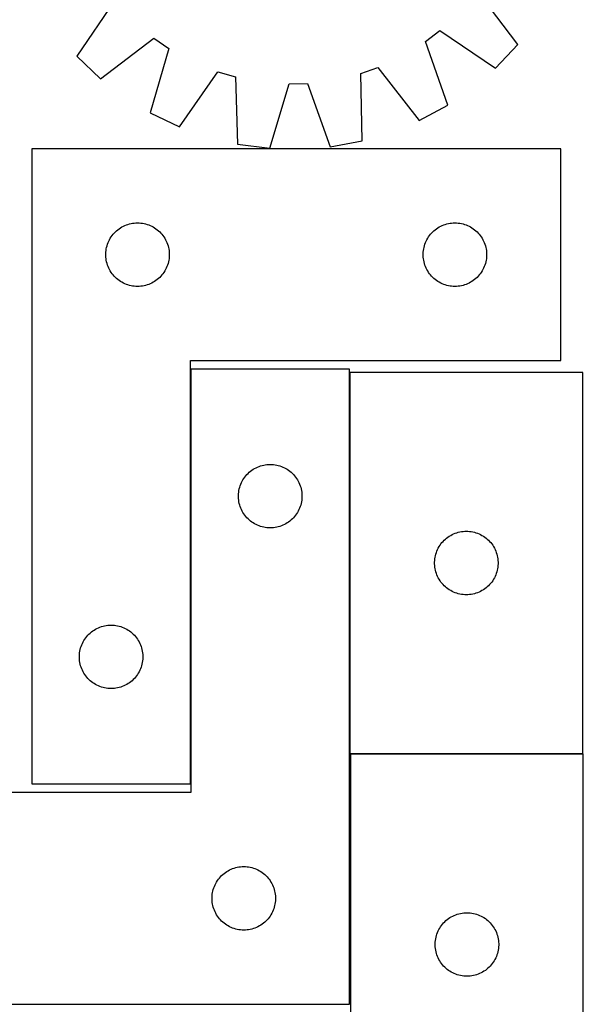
# Model space of a CAD drawing. Header units: millimetres. Extents: x 7 to 1493, y 8 to 2993.
# Tile 11 of 13: x 1225 to 1491, y 2110 to 2575. Entities that reach past the tile are written whole.
import ezdxf

# ---------------------------------------------------------------- set-up
doc = ezdxf.new("R2010")
doc.units = ezdxf.units.MM
doc.layers.add('COMMON', color=5, linetype='CONTINUOUS', true_color=0x0000ff)
doc.layers.add('CUT', color=7, linetype='CONTINUOUS', true_color=0x000000)

msp = doc.modelspace()

# ---------------------------------------------------------------- linework, layer by layer
at = {"layer": 'COMMON'}
for p, q in [((1305.904269, 2410.374329), (1305.904269, 2214.451471)), ((1381.10427, 2408.794492), (1381.10427, 2228.794492)), ((1381.488001, 2228.694491), (1491.204271, 2228.694491))]:
    msp.add_line(p, q, dxfattribs=at)
at = {"layer": 'CUT'}
for p, q in [((1460.611921, 2563.663112), (1441.405081, 2588.962757)), ((1269.95229, 2584.410378), (1252.115067, 2558.127147)), ((1416.941138, 2565.113599), (1423.741713, 2570.335816)), ((1423.741713, 2570.335816), (1450.024944, 2552.498593)), ((1263.279586, 2547.54017), (1288.579231, 2566.74701)), ((1288.579231, 2566.74701), (1295.647347, 2561.893032)), ((1427.389908, 2535.116967), (1416.941138, 2565.113599)), ((1450.024944, 2552.498593), (1460.611921, 2563.663112)), ((1252.115067, 2558.127147), (1263.279586, 2547.54017)), ((1295.647347, 2561.893032), (1286.805106, 2531.384189)), ((1300.694749, 2524.765401), (1318.820902, 2550.850212)), ((1318.820902, 2550.850212), (1327.043041, 2548.417973)), ((1386.30475, 2549.991477), (1394.386235, 2552.856607)), ((1386.972651, 2518.234137), (1386.30475, 2549.991477)), ((1394.386235, 2552.856607), (1413.871068, 2527.770435)), ((1327.043041, 2548.417973), (1328.061321, 2516.669936)), ((1343.316475, 2514.66723), (1352.494821, 2545.076649)), ((1352.494821, 2545.076649), (1361.066143, 2545.304233)), ((1361.066143, 2545.304233), (1371.845268, 2515.424721)), ((1413.871068, 2527.770435), (1427.389908, 2535.116967)), ((1286.805106, 2531.384189), (1300.694749, 2524.765401)), ((1328.061321, 2516.669936), (1343.316475, 2514.66723)), ((1371.845268, 2515.424721), (1386.972651, 2518.234137)), ((1230.804269, 2514.451471), (1230.804269, 2214.451471)), ((1480.804269, 2514.451471), (1230.804269, 2514.451471)), ((1480.804269, 2414.451471), (1480.804269, 2514.451471)), ((1276.984203, 2478.956887), (1277.735988, 2479.134306)), ((1277.735988, 2479.134306), (1278.495911, 2479.272789)), ((1278.495911, 2479.272789), (1279.261955, 2479.371969)), ((1279.261955, 2479.371969), (1280.032088, 2479.431582)), ((1280.032088, 2479.431582), (1280.804269, 2479.451471)), ((1280.804269, 2479.451471), (1281.576451, 2479.431582)), ((1281.576451, 2479.431582), (1282.346584, 2479.371969)), ((1282.346584, 2479.371969), (1283.112628, 2479.272789)), ((1283.112628, 2479.272789), (1283.87255, 2479.134306)), ((1283.87255, 2479.134306), (1284.624336, 2478.956887)), ((1426.984203, 2478.956887), (1427.735988, 2479.134306)), ((1427.735988, 2479.134306), (1428.495911, 2479.272789)), ((1428.495911, 2479.272789), (1429.261955, 2479.371969)), ((1429.261955, 2479.371969), (1430.032088, 2479.431582)), ((1430.032088, 2479.431582), (1430.804269, 2479.451471)), ((1430.804269, 2479.451471), (1431.576451, 2479.431582)), ((1431.576451, 2479.431582), (1432.346584, 2479.371969)), ((1432.346584, 2479.371969), (1433.112628, 2479.272789)), ((1433.112628, 2479.272789), (1433.87255, 2479.134306)), ((1433.87255, 2479.134306), (1434.624336, 2478.956887)), ((1269.286063, 2474.060369), (1269.795989, 2474.640571)), ((1269.795989, 2474.640571), (1270.335107, 2475.193754)), ((1270.335107, 2475.193754), (1270.901988, 2475.71845)), ((1270.901988, 2475.71845), (1271.495127, 2476.213268)), ((1271.495127, 2476.213268), (1272.112953, 2476.676896)), ((1272.112953, 2476.676896), (1272.753827, 2477.108104)), ((1272.753827, 2477.108104), (1273.416048, 2477.50575)), ((1273.416048, 2477.50575), (1274.097863, 2477.868777)), ((1274.097863, 2477.868777), (1274.797461, 2478.196225)), ((1274.797461, 2478.196225), (1275.512988, 2478.487223)), ((1275.512988, 2478.487223), (1276.242547, 2478.741002)), ((1276.242547, 2478.741002), (1276.984203, 2478.956887)), ((1284.624336, 2478.956887), (1285.365992, 2478.741002)), ((1285.365992, 2478.741002), (1286.095551, 2478.487223)), ((1286.095551, 2478.487223), (1286.811078, 2478.196225)), ((1286.811078, 2478.196225), (1287.510676, 2477.868777)), ((1287.510676, 2477.868777), (1288.19249, 2477.50575)), ((1288.19249, 2477.50575), (1288.854712, 2477.108104)), ((1288.854712, 2477.108104), (1289.495586, 2476.676896)), ((1289.495586, 2476.676896), (1290.113412, 2476.213268)), ((1290.113412, 2476.213268), (1290.706551, 2475.71845)), ((1290.706551, 2475.71845), (1291.273432, 2475.193754)), ((1291.273432, 2475.193754), (1291.81255, 2474.640571)), ((1291.81255, 2474.640571), (1292.322476, 2474.060369)), ((1419.286063, 2474.060369), (1419.795989, 2474.640571)), ((1419.795989, 2474.640571), (1420.335107, 2475.193754)), ((1420.335107, 2475.193754), (1420.901988, 2475.71845)), ((1420.901988, 2475.71845), (1421.495127, 2476.213268)), ((1421.495127, 2476.213268), (1422.112953, 2476.676896)), ((1422.112953, 2476.676896), (1422.753827, 2477.108104)), ((1422.753827, 2477.108104), (1423.416048, 2477.50575)), ((1423.416048, 2477.50575), (1424.097863, 2477.868777)), ((1424.097863, 2477.868777), (1424.797461, 2478.196225)), ((1424.797461, 2478.196225), (1425.512988, 2478.487223)), ((1425.512988, 2478.487223), (1426.242547, 2478.741002)), ((1426.242547, 2478.741002), (1426.984203, 2478.956887)), ((1434.624336, 2478.956887), (1435.365992, 2478.741002)), ((1435.365992, 2478.741002), (1436.095551, 2478.487223)), ((1436.095551, 2478.487223), (1436.811078, 2478.196225)), ((1436.811078, 2478.196225), (1437.510676, 2477.868777)), ((1437.510676, 2477.868777), (1438.19249, 2477.50575)), ((1438.19249, 2477.50575), (1438.854712, 2477.108104)), ((1438.854712, 2477.108104), (1439.495586, 2476.676896)), ((1439.495586, 2476.676896), (1440.113412, 2476.213268)), ((1440.113412, 2476.213268), (1440.706551, 2475.71845)), ((1440.706551, 2475.71845), (1441.273432, 2475.193754)), ((1441.273432, 2475.193754), (1441.81255, 2474.640571)), ((1441.81255, 2474.640571), (1442.322476, 2474.060369)), ((1266.636931, 2469.379607), (1266.90941, 2470.102389)), ((1266.90941, 2470.102389), (1267.218736, 2470.810187)), ((1267.218736, 2470.810187), (1267.564087, 2471.501122)), ((1267.564087, 2471.501122), (1267.94455, 2472.173363)), ((1267.94455, 2472.173363), (1268.359114, 2472.825127)), ((1268.359114, 2472.825127), (1268.806681, 2473.454685)), ((1268.806681, 2473.454685), (1269.286063, 2474.060369)), ((1292.322476, 2474.060369), (1292.801858, 2473.454685)), ((1292.801858, 2473.454685), (1293.249425, 2472.825127)), ((1293.249425, 2472.825127), (1293.663989, 2472.173363)), ((1293.663989, 2472.173363), (1294.044451, 2471.501122)), ((1294.044451, 2471.501122), (1294.389803, 2470.810187)), ((1294.389803, 2470.810187), (1294.699129, 2470.102389)), ((1294.699129, 2470.102389), (1294.971608, 2469.379607)), ((1416.636931, 2469.379607), (1416.90941, 2470.102389)), ((1416.90941, 2470.102389), (1417.218736, 2470.810187)), ((1417.218736, 2470.810187), (1417.564087, 2471.501122)), ((1417.564087, 2471.501122), (1417.94455, 2472.173363)), ((1417.94455, 2472.173363), (1418.359114, 2472.825127)), ((1418.359114, 2472.825127), (1418.806681, 2473.454685)), ((1418.806681, 2473.454685), (1419.286063, 2474.060369)), ((1442.322476, 2474.060369), (1442.801858, 2473.454685)), ((1442.801858, 2473.454685), (1443.249425, 2472.825127)), ((1443.249425, 2472.825127), (1443.663989, 2472.173363)), ((1443.663989, 2472.173363), (1444.044451, 2471.501122)), ((1444.044451, 2471.501122), (1444.389803, 2470.810187)), ((1444.389803, 2470.810187), (1444.699129, 2470.102389)), ((1444.699129, 2470.102389), (1444.971608, 2469.379607)), ((1265.809242, 2464.83769), (1265.849007, 2465.609103)), ((1265.849007, 2465.609103), (1265.928429, 2466.377446)), ((1265.928429, 2466.377446), (1266.0473, 2467.140682)), ((1266.0473, 2467.140682), (1266.205304, 2467.896787)), ((1266.205304, 2467.896787), (1266.402021, 2468.643756)), ((1266.402021, 2468.643756), (1266.636931, 2469.379607)), ((1294.971608, 2469.379607), (1295.206518, 2468.643756)), ((1295.206518, 2468.643756), (1295.403235, 2467.896787)), ((1295.403235, 2467.896787), (1295.561239, 2467.140682)), ((1295.561239, 2467.140682), (1295.68011, 2466.377446)), ((1295.68011, 2466.377446), (1295.759532, 2465.609103)), ((1295.759532, 2465.609103), (1295.799296, 2464.83769)), ((1415.809242, 2464.83769), (1415.849007, 2465.609103)), ((1415.849007, 2465.609103), (1415.928429, 2466.377446)), ((1415.928429, 2466.377446), (1416.0473, 2467.140682)), ((1416.0473, 2467.140682), (1416.205304, 2467.896787)), ((1416.205304, 2467.896787), (1416.402021, 2468.643756)), ((1416.402021, 2468.643756), (1416.636931, 2469.379607)), ((1444.971608, 2469.379607), (1445.206518, 2468.643756)), ((1445.206518, 2468.643756), (1445.403235, 2467.896787)), ((1445.403235, 2467.896787), (1445.561239, 2467.140682)), ((1445.561239, 2467.140682), (1445.68011, 2466.377446)), ((1445.68011, 2466.377446), (1445.759532, 2465.609103)), ((1445.759532, 2465.609103), (1445.799296, 2464.83769)), ((1265.809242, 2464.065252), (1265.809242, 2464.83769)), ((1265.849007, 2463.293839), (1265.809242, 2464.065252)), ((1265.928429, 2462.525496), (1265.849007, 2463.293839)), ((1266.0473, 2461.76226), (1265.928429, 2462.525496)), ((1266.205304, 2461.006155), (1266.0473, 2461.76226)), ((1266.402021, 2460.259186), (1266.205304, 2461.006155)), ((1295.403235, 2461.006155), (1295.206518, 2460.259186)), ((1295.561239, 2461.76226), (1295.403235, 2461.006155)), ((1295.68011, 2462.525496), (1295.561239, 2461.76226)), ((1295.759532, 2463.293839), (1295.68011, 2462.525496)), ((1295.799296, 2464.065252), (1295.759532, 2463.293839)), ((1295.799296, 2464.83769), (1295.799296, 2464.065252)), ((1415.809242, 2464.065252), (1415.809242, 2464.83769)), ((1415.849007, 2463.293839), (1415.809242, 2464.065252)), ((1415.928429, 2462.525496), (1415.849007, 2463.293839)), ((1416.0473, 2461.76226), (1415.928429, 2462.525496)), ((1416.205304, 2461.006155), (1416.0473, 2461.76226)), ((1416.402021, 2460.259186), (1416.205304, 2461.006155)), ((1445.403235, 2461.006155), (1445.206518, 2460.259186)), ((1445.561239, 2461.76226), (1445.403235, 2461.006155)), ((1445.68011, 2462.525496), (1445.561239, 2461.76226)), ((1445.759532, 2463.293839), (1445.68011, 2462.525496)), ((1445.799296, 2464.065252), (1445.759532, 2463.293839)), ((1445.799296, 2464.83769), (1445.799296, 2464.065252)), ((1266.636931, 2459.523335), (1266.402021, 2460.259186)), ((1266.90941, 2458.800553), (1266.636931, 2459.523335)), ((1267.218736, 2458.092755), (1266.90941, 2458.800553)), ((1267.564087, 2457.40182), (1267.218736, 2458.092755)), ((1267.94455, 2456.729579), (1267.564087, 2457.40182)), ((1268.359114, 2456.077815), (1267.94455, 2456.729579)), ((1268.806681, 2455.448257), (1268.359114, 2456.077815)), ((1293.249425, 2456.077815), (1292.801858, 2455.448257)), ((1293.663989, 2456.729579), (1293.249425, 2456.077815)), ((1294.044451, 2457.40182), (1293.663989, 2456.729579)), ((1294.389803, 2458.092755), (1294.044451, 2457.40182)), ((1294.699129, 2458.800553), (1294.389803, 2458.092755)), ((1294.971608, 2459.523335), (1294.699129, 2458.800553)), ((1295.206518, 2460.259186), (1294.971608, 2459.523335)), ((1416.636931, 2459.523335), (1416.402021, 2460.259186)), ((1416.90941, 2458.800553), (1416.636931, 2459.523335)), ((1417.218736, 2458.092755), (1416.90941, 2458.800553)), ((1417.564087, 2457.40182), (1417.218736, 2458.092755)), ((1417.94455, 2456.729579), (1417.564087, 2457.40182)), ((1418.359114, 2456.077815), (1417.94455, 2456.729579)), ((1418.806681, 2455.448257), (1418.359114, 2456.077815)), ((1443.249425, 2456.077815), (1442.801858, 2455.448257)), ((1443.663989, 2456.729579), (1443.249425, 2456.077815)), ((1444.044451, 2457.40182), (1443.663989, 2456.729579)), ((1444.389803, 2458.092755), (1444.044451, 2457.40182)), ((1444.699129, 2458.800553), (1444.389803, 2458.092755)), ((1444.971608, 2459.523335), (1444.699129, 2458.800553)), ((1445.206518, 2460.259186), (1444.971608, 2459.523335)), ((1269.286063, 2454.842573), (1268.806681, 2455.448257)), ((1269.795989, 2454.262371), (1269.286063, 2454.842573)), ((1270.335107, 2453.709188), (1269.795989, 2454.262371)), ((1270.901988, 2453.184492), (1270.335107, 2453.709188)), ((1271.495127, 2452.689674), (1270.901988, 2453.184492)), ((1272.112953, 2452.226046), (1271.495127, 2452.689674)), ((1272.753827, 2451.794838), (1272.112953, 2452.226046)), ((1273.416048, 2451.397192), (1272.753827, 2451.794838)), ((1274.097863, 2451.034165), (1273.416048, 2451.397192)), ((1288.19249, 2451.397192), (1287.510676, 2451.034165)), ((1288.854712, 2451.794838), (1288.19249, 2451.397192)), ((1289.495586, 2452.226046), (1288.854712, 2451.794838)), ((1290.113412, 2452.689674), (1289.495586, 2452.226046)), ((1290.706551, 2453.184492), (1290.113412, 2452.689674)), ((1291.273432, 2453.709188), (1290.706551, 2453.184492)), ((1291.81255, 2454.262371), (1291.273432, 2453.709188)), ((1292.322476, 2454.842573), (1291.81255, 2454.262371)), ((1292.801858, 2455.448257), (1292.322476, 2454.842573)), ((1419.286063, 2454.842573), (1418.806681, 2455.448257)), ((1419.795989, 2454.262371), (1419.286063, 2454.842573)), ((1420.335107, 2453.709188), (1419.795989, 2454.262371)), ((1420.901988, 2453.184492), (1420.335107, 2453.709188)), ((1421.495127, 2452.689674), (1420.901988, 2453.184492)), ((1422.112953, 2452.226046), (1421.495127, 2452.689674)), ((1422.753827, 2451.794838), (1422.112953, 2452.226046)), ((1423.416048, 2451.397192), (1422.753827, 2451.794838)), ((1424.097863, 2451.034165), (1423.416048, 2451.397192)), ((1438.19249, 2451.397192), (1437.510676, 2451.034165)), ((1438.854712, 2451.794838), (1438.19249, 2451.397192)), ((1439.495586, 2452.226046), (1438.854712, 2451.794838)), ((1440.113412, 2452.689674), (1439.495586, 2452.226046)), ((1440.706551, 2453.184492), (1440.113412, 2452.689674)), ((1441.273432, 2453.709188), (1440.706551, 2453.184492)), ((1441.81255, 2454.262371), (1441.273432, 2453.709188)), ((1442.322476, 2454.842573), (1441.81255, 2454.262371)), ((1442.801858, 2455.448257), (1442.322476, 2454.842573)), ((1274.797461, 2450.706717), (1274.097863, 2451.034165)), ((1275.512988, 2450.415719), (1274.797461, 2450.706717)), ((1276.242547, 2450.16194), (1275.512988, 2450.415719)), ((1276.984203, 2449.946055), (1276.242547, 2450.16194)), ((1277.735988, 2449.768636), (1276.984203, 2449.946055)), ((1278.495911, 2449.630153), (1277.735988, 2449.768636)), ((1279.261955, 2449.530973), (1278.495911, 2449.630153)), ((1280.032088, 2449.47136), (1279.261955, 2449.530973)), ((1280.804269, 2449.451471), (1280.032088, 2449.47136)), ((1281.576451, 2449.47136), (1280.804269, 2449.451471)), ((1282.346584, 2449.530973), (1281.576451, 2449.47136)), ((1283.112628, 2449.630153), (1282.346584, 2449.530973)), ((1283.87255, 2449.768636), (1283.112628, 2449.630153)), ((1284.624336, 2449.946055), (1283.87255, 2449.768636)), ((1285.365992, 2450.16194), (1284.624336, 2449.946055)), ((1286.095551, 2450.415719), (1285.365992, 2450.16194)), ((1286.811078, 2450.706717), (1286.095551, 2450.415719)), ((1287.510676, 2451.034165), (1286.811078, 2450.706717)), ((1424.797461, 2450.706717), (1424.097863, 2451.034165)), ((1425.512988, 2450.415719), (1424.797461, 2450.706717)), ((1426.242547, 2450.16194), (1425.512988, 2450.415719)), ((1426.984203, 2449.946055), (1426.242547, 2450.16194)), ((1427.735988, 2449.768636), (1426.984203, 2449.946055)), ((1428.495911, 2449.630153), (1427.735988, 2449.768636)), ((1429.261955, 2449.530973), (1428.495911, 2449.630153)), ((1430.032088, 2449.47136), (1429.261955, 2449.530973)), ((1430.804269, 2449.451471), (1430.032088, 2449.47136)), ((1431.576451, 2449.47136), (1430.804269, 2449.451471)), ((1432.346584, 2449.530973), (1431.576451, 2449.47136)), ((1433.112628, 2449.630153), (1432.346584, 2449.530973)), ((1433.87255, 2449.768636), (1433.112628, 2449.630153)), ((1434.624336, 2449.946055), (1433.87255, 2449.768636)), ((1435.365992, 2450.16194), (1434.624336, 2449.946055)), ((1436.095551, 2450.415719), (1435.365992, 2450.16194)), ((1436.811078, 2450.706717), (1436.095551, 2450.415719)), ((1437.510676, 2451.034165), (1436.811078, 2450.706717)), ((1305.804269, 2214.451471), (1305.804269, 2414.451471)), ((1305.804269, 2414.451471), (1480.804269, 2414.451471)), ((1381.00427, 2410.374329), (1306.00427, 2410.374329)), ((1306.00427, 2410.374329), (1306.00427, 2210.374329)), ((1381.00427, 2110.374329), (1381.00427, 2410.374329)), ((1381.204271, 2408.794492), (1381.204271, 2228.794492)), ((1491.204271, 2408.794492), (1381.204271, 2408.794492)), ((1491.204271, 2228.794492), (1491.204271, 2408.794492)), ((1334.812954, 2362.599754), (1335.453828, 2363.030962)), ((1335.453828, 2363.030962), (1336.116049, 2363.428607)), ((1336.116049, 2363.428607), (1336.797864, 2363.791635)), ((1336.797864, 2363.791635), (1337.497462, 2364.119082)), ((1337.497462, 2364.119082), (1338.212989, 2364.410081)), ((1338.212989, 2364.410081), (1338.942548, 2364.66386)), ((1338.942548, 2364.66386), (1339.684204, 2364.879745)), ((1339.684204, 2364.879745), (1340.435989, 2365.057164)), ((1340.435989, 2365.057164), (1341.195912, 2365.195647)), ((1341.195912, 2365.195647), (1341.961956, 2365.294827)), ((1341.961956, 2365.294827), (1342.732089, 2365.35444)), ((1342.732089, 2365.35444), (1343.50427, 2365.374329)), ((1343.50427, 2365.374329), (1344.276452, 2365.35444)), ((1344.276452, 2365.35444), (1345.046585, 2365.294827)), ((1345.046585, 2365.294827), (1345.812629, 2365.195647)), ((1345.812629, 2365.195647), (1346.572551, 2365.057164)), ((1346.572551, 2365.057164), (1347.324337, 2364.879745)), ((1347.324337, 2364.879745), (1348.065993, 2364.66386)), ((1348.065993, 2364.66386), (1348.795552, 2364.410081)), ((1348.795552, 2364.410081), (1349.511079, 2364.119082)), ((1349.511079, 2364.119082), (1350.210677, 2363.791635)), ((1350.210677, 2363.791635), (1350.892491, 2363.428607)), ((1350.892491, 2363.428607), (1351.554713, 2363.030962)), ((1351.554713, 2363.030962), (1352.195587, 2362.599754)), ((1330.264088, 2357.42398), (1330.644551, 2358.096221)), ((1330.644551, 2358.096221), (1331.059115, 2358.747985)), ((1331.059115, 2358.747985), (1331.506682, 2359.377543)), ((1331.506682, 2359.377543), (1331.986064, 2359.983227)), ((1331.986064, 2359.983227), (1332.49599, 2360.563429)), ((1332.49599, 2360.563429), (1333.035108, 2361.116612)), ((1333.035108, 2361.116612), (1333.601989, 2361.641308)), ((1333.601989, 2361.641308), (1334.195128, 2362.136126)), ((1334.195128, 2362.136126), (1334.812954, 2362.599754)), ((1352.195587, 2362.599754), (1352.813413, 2362.136126)), ((1352.813413, 2362.136126), (1353.406552, 2361.641308)), ((1353.406552, 2361.641308), (1353.973433, 2361.116612)), ((1353.973433, 2361.116612), (1354.512551, 2360.563429)), ((1354.512551, 2360.563429), (1355.022477, 2359.983227)), ((1355.022477, 2359.983227), (1355.501859, 2359.377543)), ((1355.501859, 2359.377543), (1355.949426, 2358.747985)), ((1355.949426, 2358.747985), (1356.36399, 2358.096221)), ((1356.36399, 2358.096221), (1356.744452, 2357.42398)), ((1328.747301, 2353.06354), (1328.905305, 2353.819645)), ((1328.905305, 2353.819645), (1329.102022, 2354.566613)), ((1329.102022, 2354.566613), (1329.336932, 2355.302465)), ((1329.336932, 2355.302465), (1329.609411, 2356.025247)), ((1329.609411, 2356.025247), (1329.918737, 2356.733045)), ((1329.918737, 2356.733045), (1330.264088, 2357.42398)), ((1356.744452, 2357.42398), (1357.089804, 2356.733045)), ((1357.089804, 2356.733045), (1357.39913, 2356.025247)), ((1357.39913, 2356.025247), (1357.671609, 2355.302465)), ((1357.671609, 2355.302465), (1357.906519, 2354.566613)), ((1357.906519, 2354.566613), (1358.103236, 2353.819645)), ((1358.103236, 2353.819645), (1358.26124, 2353.06354)), ((1328.509243, 2350.760548), (1328.549008, 2351.531961)), ((1328.509243, 2349.98811), (1328.509243, 2350.760548)), ((1328.549008, 2349.216697), (1328.509243, 2349.98811)), ((1328.549008, 2351.531961), (1328.62843, 2352.300304)), ((1328.62843, 2348.448354), (1328.549008, 2349.216697)), ((1328.62843, 2352.300304), (1328.747301, 2353.06354)), ((1358.26124, 2353.06354), (1358.380111, 2352.300304)), ((1358.380111, 2352.300304), (1358.459533, 2351.531961)), ((1358.459533, 2349.216697), (1358.380111, 2348.448354)), ((1358.459533, 2351.531961), (1358.499297, 2350.760548)), ((1358.499297, 2349.98811), (1358.459533, 2349.216697)), ((1358.499297, 2350.760548), (1358.499297, 2349.98811)), ((1328.747301, 2347.685117), (1328.62843, 2348.448354)), ((1328.905305, 2346.929013), (1328.747301, 2347.685117)), ((1329.102022, 2346.182044), (1328.905305, 2346.929013)), ((1329.336932, 2345.446193), (1329.102022, 2346.182044)), ((1329.609411, 2344.72341), (1329.336932, 2345.446193)), ((1329.918737, 2344.015613), (1329.609411, 2344.72341)), ((1357.39913, 2344.72341), (1357.089804, 2344.015613)), ((1357.671609, 2345.446193), (1357.39913, 2344.72341)), ((1357.906519, 2346.182044), (1357.671609, 2345.446193)), ((1358.103236, 2346.929013), (1357.906519, 2346.182044)), ((1358.26124, 2347.685117), (1358.103236, 2346.929013)), ((1358.380111, 2348.448354), (1358.26124, 2347.685117)), ((1330.264088, 2343.324678), (1329.918737, 2344.015613)), ((1330.644551, 2342.652437), (1330.264088, 2343.324678)), ((1331.059115, 2342.000673), (1330.644551, 2342.652437)), ((1331.506682, 2341.371115), (1331.059115, 2342.000673)), ((1331.986064, 2340.765431), (1331.506682, 2341.371115)), ((1332.49599, 2340.185229), (1331.986064, 2340.765431)), ((1333.035108, 2339.632046), (1332.49599, 2340.185229)), ((1333.601989, 2339.10735), (1333.035108, 2339.632046)), ((1353.973433, 2339.632046), (1353.406552, 2339.10735)), ((1354.512551, 2340.185229), (1353.973433, 2339.632046)), ((1355.022477, 2340.765431), (1354.512551, 2340.185229)), ((1355.501859, 2341.371115), (1355.022477, 2340.765431)), ((1355.949426, 2342.000673), (1355.501859, 2341.371115)), ((1356.36399, 2342.652437), (1355.949426, 2342.000673)), ((1356.744452, 2343.324678), (1356.36399, 2342.652437)), ((1357.089804, 2344.015613), (1356.744452, 2343.324678)), ((1334.195128, 2338.612532), (1333.601989, 2339.10735)), ((1334.812954, 2338.148904), (1334.195128, 2338.612532)), ((1335.453828, 2337.717695), (1334.812954, 2338.148904)), ((1336.116049, 2337.32005), (1335.453828, 2337.717695)), ((1336.797864, 2336.957023), (1336.116049, 2337.32005)), ((1337.497462, 2336.629575), (1336.797864, 2336.957023)), ((1338.212989, 2336.338577), (1337.497462, 2336.629575)), ((1338.942548, 2336.084798), (1338.212989, 2336.338577)), ((1339.684204, 2335.868913), (1338.942548, 2336.084798)), ((1340.435989, 2335.691494), (1339.684204, 2335.868913)), ((1341.195912, 2335.55301), (1340.435989, 2335.691494)), ((1341.961956, 2335.453831), (1341.195912, 2335.55301)), ((1342.732089, 2335.394218), (1341.961956, 2335.453831)), ((1343.50427, 2335.374329), (1342.732089, 2335.394218)), ((1344.276452, 2335.394218), (1343.50427, 2335.374329)), ((1345.046585, 2335.453831), (1344.276452, 2335.394218)), ((1345.812629, 2335.55301), (1345.046585, 2335.453831)), ((1346.572551, 2335.691494), (1345.812629, 2335.55301)), ((1347.324337, 2335.868913), (1346.572551, 2335.691494)), ((1348.065993, 2336.084798), (1347.324337, 2335.868913)), ((1348.795552, 2336.338577), (1348.065993, 2336.084798)), ((1349.511079, 2336.629575), (1348.795552, 2336.338577)), ((1350.210677, 2336.957023), (1349.511079, 2336.629575)), ((1350.892491, 2337.32005), (1350.210677, 2336.957023)), ((1351.554713, 2337.717695), (1350.892491, 2337.32005)), ((1352.195587, 2338.148904), (1351.554713, 2337.717695)), ((1352.813413, 2338.612532), (1352.195587, 2338.148904)), ((1353.406552, 2339.10735), (1352.813413, 2338.612532)), ((1426.30199, 2330.061471), (1426.895129, 2330.556289)), ((1426.895129, 2330.556289), (1427.512955, 2331.019917)), ((1427.512955, 2331.019917), (1428.153829, 2331.451125)), ((1428.153829, 2331.451125), (1428.81605, 2331.84877)), ((1428.81605, 2331.84877), (1429.497865, 2332.211798)), ((1429.497865, 2332.211798), (1430.197463, 2332.539245)), ((1430.197463, 2332.539245), (1430.91299, 2332.830244)), ((1430.91299, 2332.830244), (1431.642549, 2333.084023)), ((1431.642549, 2333.084023), (1432.384205, 2333.299908)), ((1432.384205, 2333.299908), (1433.13599, 2333.477327)), ((1433.13599, 2333.477327), (1433.895913, 2333.61581)), ((1433.895913, 2333.61581), (1434.661957, 2333.71499)), ((1434.661957, 2333.71499), (1435.43209, 2333.774603)), ((1435.43209, 2333.774603), (1436.204271, 2333.794492)), ((1436.204271, 2333.794492), (1436.976453, 2333.774603)), ((1436.976453, 2333.774603), (1437.746586, 2333.71499)), ((1437.746586, 2333.71499), (1438.51263, 2333.61581)), ((1438.51263, 2333.61581), (1439.272552, 2333.477327)), ((1439.272552, 2333.477327), (1440.024338, 2333.299908)), ((1440.024338, 2333.299908), (1440.765994, 2333.084023)), ((1440.765994, 2333.084023), (1441.495553, 2332.830244)), ((1441.495553, 2332.830244), (1442.21108, 2332.539245)), ((1442.21108, 2332.539245), (1442.910678, 2332.211798)), ((1442.910678, 2332.211798), (1443.592492, 2331.84877)), ((1443.592492, 2331.84877), (1444.254714, 2331.451125)), ((1444.254714, 2331.451125), (1444.895588, 2331.019917)), ((1444.895588, 2331.019917), (1445.513414, 2330.556289)), ((1445.513414, 2330.556289), (1446.106553, 2330.061471)), ((1422.618738, 2325.153208), (1422.964089, 2325.844143)), ((1422.964089, 2325.844143), (1423.344552, 2326.516384)), ((1423.344552, 2326.516384), (1423.759116, 2327.168148)), ((1423.759116, 2327.168148), (1424.206683, 2327.797706)), ((1424.206683, 2327.797706), (1424.686065, 2328.403389)), ((1424.686065, 2328.403389), (1425.195991, 2328.983592)), ((1425.195991, 2328.983592), (1425.735109, 2329.536775)), ((1425.735109, 2329.536775), (1426.30199, 2330.061471)), ((1446.106553, 2330.061471), (1446.673434, 2329.536775)), ((1446.673434, 2329.536775), (1447.212552, 2328.983592)), ((1447.212552, 2328.983592), (1447.722478, 2328.403389)), ((1447.722478, 2328.403389), (1448.20186, 2327.797706)), ((1448.20186, 2327.797706), (1448.649427, 2327.168148)), ((1448.649427, 2327.168148), (1449.063991, 2326.516384)), ((1449.063991, 2326.516384), (1449.444453, 2325.844143)), ((1449.444453, 2325.844143), (1449.789805, 2325.153208)), ((1421.328431, 2320.720467), (1421.447302, 2321.483703)), ((1421.447302, 2321.483703), (1421.605306, 2322.239808)), ((1421.605306, 2322.239808), (1421.802023, 2322.986776)), ((1421.802023, 2322.986776), (1422.036933, 2323.722628)), ((1422.036933, 2323.722628), (1422.309412, 2324.44541)), ((1422.309412, 2324.44541), (1422.618738, 2325.153208)), ((1449.789805, 2325.153208), (1450.099131, 2324.44541)), ((1450.099131, 2324.44541), (1450.37161, 2323.722628)), ((1450.37161, 2323.722628), (1450.60652, 2322.986776)), ((1450.60652, 2322.986776), (1450.803237, 2322.239808)), ((1450.803237, 2322.239808), (1450.961241, 2321.483703)), ((1450.961241, 2321.483703), (1451.080112, 2320.720467)), ((1421.209244, 2319.180711), (1421.249009, 2319.952124)), ((1421.209244, 2318.408273), (1421.209244, 2319.180711)), ((1421.249009, 2317.63686), (1421.209244, 2318.408273)), ((1421.249009, 2319.952124), (1421.328431, 2320.720467)), ((1421.328431, 2316.868516), (1421.249009, 2317.63686)), ((1421.447302, 2316.10528), (1421.328431, 2316.868516)), ((1451.080112, 2316.868516), (1450.961241, 2316.10528)), ((1451.080112, 2320.720467), (1451.159534, 2319.952124)), ((1451.159534, 2317.63686), (1451.080112, 2316.868516)), ((1451.159534, 2319.952124), (1451.199298, 2319.180711)), ((1451.199298, 2318.408273), (1451.159534, 2317.63686)), ((1451.199298, 2319.180711), (1451.199298, 2318.408273)), ((1421.605306, 2315.349176), (1421.447302, 2316.10528)), ((1421.802023, 2314.602207), (1421.605306, 2315.349176)), ((1422.036933, 2313.866356), (1421.802023, 2314.602207)), ((1422.309412, 2313.143573), (1422.036933, 2313.866356)), ((1422.618738, 2312.435776), (1422.309412, 2313.143573)), ((1422.964089, 2311.744841), (1422.618738, 2312.435776)), ((1423.344552, 2311.0726), (1422.964089, 2311.744841)), ((1449.444453, 2311.744841), (1449.063991, 2311.0726)), ((1449.789805, 2312.435776), (1449.444453, 2311.744841)), ((1450.099131, 2313.143573), (1449.789805, 2312.435776)), ((1450.37161, 2313.866356), (1450.099131, 2313.143573)), ((1450.60652, 2314.602207), (1450.37161, 2313.866356)), ((1450.803237, 2315.349176), (1450.60652, 2314.602207)), ((1450.961241, 2316.10528), (1450.803237, 2315.349176)), ((1423.759116, 2310.420836), (1423.344552, 2311.0726)), ((1424.206683, 2309.791278), (1423.759116, 2310.420836)), ((1424.686065, 2309.185594), (1424.206683, 2309.791278)), ((1425.195991, 2308.605392), (1424.686065, 2309.185594)), ((1425.735109, 2308.052209), (1425.195991, 2308.605392)), ((1426.30199, 2307.527513), (1425.735109, 2308.052209)), ((1426.895129, 2307.032695), (1426.30199, 2307.527513)), ((1427.512955, 2306.569067), (1426.895129, 2307.032695)), ((1445.513414, 2307.032695), (1444.895588, 2306.569067)), ((1446.106553, 2307.527513), (1445.513414, 2307.032695)), ((1446.673434, 2308.052209), (1446.106553, 2307.527513)), ((1447.212552, 2308.605392), (1446.673434, 2308.052209)), ((1447.722478, 2309.185594), (1447.212552, 2308.605392)), ((1448.20186, 2309.791278), (1447.722478, 2309.185594)), ((1448.649427, 2310.420836), (1448.20186, 2309.791278)), ((1449.063991, 2311.0726), (1448.649427, 2310.420836)), ((1428.153829, 2306.137858), (1427.512955, 2306.569067)), ((1428.81605, 2305.740213), (1428.153829, 2306.137858)), ((1429.497865, 2305.377186), (1428.81605, 2305.740213)), ((1430.197463, 2305.049738), (1429.497865, 2305.377186)), ((1430.91299, 2304.75874), (1430.197463, 2305.049738)), ((1431.642549, 2304.504961), (1430.91299, 2304.75874)), ((1432.384205, 2304.289076), (1431.642549, 2304.504961)), ((1433.13599, 2304.111657), (1432.384205, 2304.289076)), ((1433.895913, 2303.973173), (1433.13599, 2304.111657)), ((1434.661957, 2303.873994), (1433.895913, 2303.973173)), ((1435.43209, 2303.81438), (1434.661957, 2303.873994)), ((1436.204271, 2303.794492), (1435.43209, 2303.81438)), ((1436.976453, 2303.81438), (1436.204271, 2303.794492)), ((1437.746586, 2303.873994), (1436.976453, 2303.81438)), ((1438.51263, 2303.973173), (1437.746586, 2303.873994)), ((1439.272552, 2304.111657), (1438.51263, 2303.973173)), ((1440.024338, 2304.289076), (1439.272552, 2304.111657)), ((1440.765994, 2304.504961), (1440.024338, 2304.289076)), ((1441.495553, 2304.75874), (1440.765994, 2304.504961)), ((1442.21108, 2305.049738), (1441.495553, 2304.75874)), ((1442.910678, 2305.377186), (1442.21108, 2305.049738)), ((1443.592492, 2305.740213), (1442.910678, 2305.377186)), ((1444.254714, 2306.137858), (1443.592492, 2305.740213)), ((1444.895588, 2306.569067), (1444.254714, 2306.137858)), ((1262.297461, 2288.196225), (1263.012988, 2288.487223)), ((1263.012988, 2288.487223), (1263.742547, 2288.741002)), ((1263.742547, 2288.741002), (1264.484203, 2288.956887)), ((1264.484203, 2288.956887), (1265.235988, 2289.134306)), ((1265.235988, 2289.134306), (1265.995911, 2289.272789)), ((1265.995911, 2289.272789), (1266.761955, 2289.371969)), ((1266.761955, 2289.371969), (1267.532088, 2289.431582)), ((1267.532088, 2289.431582), (1268.304269, 2289.451471)), ((1268.304269, 2289.451471), (1269.076451, 2289.431582)), ((1269.076451, 2289.431582), (1269.846584, 2289.371969)), ((1269.846584, 2289.371969), (1270.612628, 2289.272789)), ((1270.612628, 2289.272789), (1271.37255, 2289.134306)), ((1271.37255, 2289.134306), (1272.124336, 2288.956887)), ((1272.124336, 2288.956887), (1272.865992, 2288.741002)), ((1272.865992, 2288.741002), (1273.595551, 2288.487223)), ((1273.595551, 2288.487223), (1274.311078, 2288.196225)), ((1256.306681, 2283.454685), (1256.786063, 2284.060369)), ((1256.786063, 2284.060369), (1257.295989, 2284.640571)), ((1257.295989, 2284.640571), (1257.835107, 2285.193754)), ((1257.835107, 2285.193754), (1258.401988, 2285.71845)), ((1258.401988, 2285.71845), (1258.995127, 2286.213268)), ((1258.995127, 2286.213268), (1259.612953, 2286.676896)), ((1259.612953, 2286.676896), (1260.253827, 2287.108104)), ((1260.253827, 2287.108104), (1260.916048, 2287.50575)), ((1260.916048, 2287.50575), (1261.597863, 2287.868777)), ((1261.597863, 2287.868777), (1262.297461, 2288.196225)), ((1274.311078, 2288.196225), (1275.010676, 2287.868777)), ((1275.010676, 2287.868777), (1275.69249, 2287.50575)), ((1275.69249, 2287.50575), (1276.354712, 2287.108104)), ((1276.354712, 2287.108104), (1276.995586, 2286.676896)), ((1276.995586, 2286.676896), (1277.613412, 2286.213268)), ((1277.613412, 2286.213268), (1278.206551, 2285.71845)), ((1278.206551, 2285.71845), (1278.773432, 2285.193754)), ((1278.773432, 2285.193754), (1279.31255, 2284.640571)), ((1279.31255, 2284.640571), (1279.822476, 2284.060369)), ((1279.822476, 2284.060369), (1280.301858, 2283.454685)), ((1253.902021, 2278.643756), (1254.136931, 2279.379607)), ((1254.136931, 2279.379607), (1254.40941, 2280.102389)), ((1254.40941, 2280.102389), (1254.718736, 2280.810187)), ((1254.718736, 2280.810187), (1255.064087, 2281.501122)), ((1255.064087, 2281.501122), (1255.44455, 2282.173363)), ((1255.44455, 2282.173363), (1255.859114, 2282.825127)), ((1255.859114, 2282.825127), (1256.306681, 2283.454685)), ((1280.301858, 2283.454685), (1280.749425, 2282.825127)), ((1280.749425, 2282.825127), (1281.163989, 2282.173363)), ((1281.163989, 2282.173363), (1281.544451, 2281.501122)), ((1281.544451, 2281.501122), (1281.889803, 2280.810187)), ((1281.889803, 2280.810187), (1282.199129, 2280.102389)), ((1282.199129, 2280.102389), (1282.471608, 2279.379607)), ((1282.471608, 2279.379607), (1282.706518, 2278.643756)), ((1253.309242, 2274.83769), (1253.349007, 2275.609103)), ((1253.309242, 2274.065252), (1253.309242, 2274.83769)), ((1253.349007, 2275.609103), (1253.428429, 2276.377446)), ((1253.428429, 2276.377446), (1253.5473, 2277.140682)), ((1253.5473, 2277.140682), (1253.705304, 2277.896787)), ((1253.705304, 2277.896787), (1253.902021, 2278.643756)), ((1282.706518, 2278.643756), (1282.903235, 2277.896787)), ((1282.903235, 2277.896787), (1283.061239, 2277.140682)), ((1283.061239, 2277.140682), (1283.18011, 2276.377446)), ((1283.18011, 2276.377446), (1283.259532, 2275.609103)), ((1283.259532, 2275.609103), (1283.299296, 2274.83769)), ((1283.299296, 2274.83769), (1283.299296, 2274.065252)), ((1253.349007, 2273.293839), (1253.309242, 2274.065252)), ((1253.428429, 2272.525496), (1253.349007, 2273.293839)), ((1253.5473, 2271.76226), (1253.428429, 2272.525496)), ((1253.705304, 2271.006155), (1253.5473, 2271.76226)), ((1253.902021, 2270.259186), (1253.705304, 2271.006155)), ((1254.136931, 2269.523335), (1253.902021, 2270.259186)), ((1282.706518, 2270.259186), (1282.471608, 2269.523335)), ((1282.903235, 2271.006155), (1282.706518, 2270.259186)), ((1283.061239, 2271.76226), (1282.903235, 2271.006155)), ((1283.18011, 2272.525496), (1283.061239, 2271.76226)), ((1283.259532, 2273.293839), (1283.18011, 2272.525496)), ((1283.299296, 2274.065252), (1283.259532, 2273.293839)), ((1254.40941, 2268.800553), (1254.136931, 2269.523335)), ((1254.718736, 2268.092755), (1254.40941, 2268.800553)), ((1255.064087, 2267.40182), (1254.718736, 2268.092755)), ((1255.44455, 2266.729579), (1255.064087, 2267.40182)), ((1255.859114, 2266.077815), (1255.44455, 2266.729579)), ((1256.306681, 2265.448257), (1255.859114, 2266.077815)), ((1256.786063, 2264.842573), (1256.306681, 2265.448257)), ((1280.301858, 2265.448257), (1279.822476, 2264.842573)), ((1280.749425, 2266.077815), (1280.301858, 2265.448257)), ((1281.163989, 2266.729579), (1280.749425, 2266.077815)), ((1281.544451, 2267.40182), (1281.163989, 2266.729579)), ((1281.889803, 2268.092755), (1281.544451, 2267.40182)), ((1282.199129, 2268.800553), (1281.889803, 2268.092755)), ((1282.471608, 2269.523335), (1282.199129, 2268.800553)), ((1257.295989, 2264.262371), (1256.786063, 2264.842573)), ((1257.835107, 2263.709188), (1257.295989, 2264.262371)), ((1258.401988, 2263.184492), (1257.835107, 2263.709188)), ((1258.995127, 2262.689674), (1258.401988, 2263.184492)), ((1259.612953, 2262.226046), (1258.995127, 2262.689674)), ((1260.253827, 2261.794838), (1259.612953, 2262.226046)), ((1260.916048, 2261.397192), (1260.253827, 2261.794838)), ((1261.597863, 2261.034165), (1260.916048, 2261.397192)), ((1262.297461, 2260.706717), (1261.597863, 2261.034165)), ((1263.012988, 2260.415719), (1262.297461, 2260.706717)), ((1263.742547, 2260.16194), (1263.012988, 2260.415719)), ((1273.595551, 2260.415719), (1272.865992, 2260.16194)), ((1274.311078, 2260.706717), (1273.595551, 2260.415719)), ((1275.010676, 2261.034165), (1274.311078, 2260.706717)), ((1275.69249, 2261.397192), (1275.010676, 2261.034165)), ((1276.354712, 2261.794838), (1275.69249, 2261.397192)), ((1276.995586, 2262.226046), (1276.354712, 2261.794838)), ((1277.613412, 2262.689674), (1276.995586, 2262.226046)), ((1278.206551, 2263.184492), (1277.613412, 2262.689674)), ((1278.773432, 2263.709188), (1278.206551, 2263.184492)), ((1279.31255, 2264.262371), (1278.773432, 2263.709188)), ((1279.822476, 2264.842573), (1279.31255, 2264.262371)), ((1264.484203, 2259.946055), (1263.742547, 2260.16194)), ((1265.235988, 2259.768636), (1264.484203, 2259.946055)), ((1265.995911, 2259.630153), (1265.235988, 2259.768636)), ((1266.761955, 2259.530973), (1265.995911, 2259.630153)), ((1267.532088, 2259.47136), (1266.761955, 2259.530973)), ((1268.304269, 2259.451471), (1267.532088, 2259.47136)), ((1269.076451, 2259.47136), (1268.304269, 2259.451471)), ((1269.846584, 2259.530973), (1269.076451, 2259.47136)), ((1270.612628, 2259.630153), (1269.846584, 2259.530973)), ((1271.37255, 2259.768636), (1270.612628, 2259.630153)), ((1272.124336, 2259.946055), (1271.37255, 2259.768636)), ((1272.865992, 2260.16194), (1272.124336, 2259.946055)), ((1381.204271, 2228.794492), (1491.204271, 2228.794492)), ((1381.488001, 2228.594491), (1381.488001, 2048.594491)), ((1491.488001, 2228.594491), (1381.488001, 2228.594491)), ((1491.488001, 2048.594491), (1491.488001, 2228.594491)), ((1230.804269, 2214.451471), (1305.804269, 2214.451471)), ((1306.00427, 2210.374329), (1131.00427, 2210.374329)), ((1321.101989, 2171.641308), (1321.695128, 2172.136126)), ((1321.695128, 2172.136126), (1322.312954, 2172.599754)), ((1322.312954, 2172.599754), (1322.953828, 2173.030962)), ((1322.953828, 2173.030962), (1323.616049, 2173.428607)), ((1323.616049, 2173.428607), (1324.297864, 2173.791635)), ((1324.297864, 2173.791635), (1324.997462, 2174.119082)), ((1324.997462, 2174.119082), (1325.712989, 2174.410081)), ((1325.712989, 2174.410081), (1326.442548, 2174.66386)), ((1326.442548, 2174.66386), (1327.184204, 2174.879745)), ((1327.184204, 2174.879745), (1327.935989, 2175.057164)), ((1327.935989, 2175.057164), (1328.695912, 2175.195647)), ((1328.695912, 2175.195647), (1329.461956, 2175.294827)), ((1329.461956, 2175.294827), (1330.232089, 2175.35444)), ((1330.232089, 2175.35444), (1331.00427, 2175.374329)), ((1331.00427, 2175.374329), (1331.776452, 2175.35444)), ((1331.776452, 2175.35444), (1332.546585, 2175.294827)), ((1332.546585, 2175.294827), (1333.312629, 2175.195647)), ((1333.312629, 2175.195647), (1334.072551, 2175.057164)), ((1334.072551, 2175.057164), (1334.824337, 2174.879745)), ((1334.824337, 2174.879745), (1335.565993, 2174.66386)), ((1335.565993, 2174.66386), (1336.295552, 2174.410081)), ((1336.295552, 2174.410081), (1337.011079, 2174.119082)), ((1337.011079, 2174.119082), (1337.710677, 2173.791635)), ((1337.710677, 2173.791635), (1338.392491, 2173.428607)), ((1338.392491, 2173.428607), (1339.054713, 2173.030962)), ((1339.054713, 2173.030962), (1339.695587, 2172.599754)), ((1339.695587, 2172.599754), (1340.313413, 2172.136126)), ((1340.313413, 2172.136126), (1340.906552, 2171.641308)), ((1317.418737, 2166.733045), (1317.764088, 2167.42398)), ((1317.764088, 2167.42398), (1318.144551, 2168.096221)), ((1318.144551, 2168.096221), (1318.559115, 2168.747985)), ((1318.559115, 2168.747985), (1319.006682, 2169.377543)), ((1319.006682, 2169.377543), (1319.486064, 2169.983227)), ((1319.486064, 2169.983227), (1319.99599, 2170.563429)), ((1319.99599, 2170.563429), (1320.535108, 2171.116612)), ((1320.535108, 2171.116612), (1321.101989, 2171.641308)), ((1340.906552, 2171.641308), (1341.473433, 2171.116612)), ((1341.473433, 2171.116612), (1342.012551, 2170.563429)), ((1342.012551, 2170.563429), (1342.522477, 2169.983227)), ((1342.522477, 2169.983227), (1343.001859, 2169.377543)), ((1343.001859, 2169.377543), (1343.449426, 2168.747985)), ((1343.449426, 2168.747985), (1343.86399, 2168.096221)), ((1343.86399, 2168.096221), (1344.244452, 2167.42398)), ((1344.244452, 2167.42398), (1344.589804, 2166.733045)), ((1316.12843, 2162.300304), (1316.247301, 2163.06354)), ((1316.247301, 2163.06354), (1316.405305, 2163.819645)), ((1316.405305, 2163.819645), (1316.602022, 2164.566613)), ((1316.602022, 2164.566613), (1316.836932, 2165.302465)), ((1316.836932, 2165.302465), (1317.109411, 2166.025247)), ((1317.109411, 2166.025247), (1317.418737, 2166.733045)), ((1344.589804, 2166.733045), (1344.89913, 2166.025247)), ((1344.89913, 2166.025247), (1345.171609, 2165.302465)), ((1345.171609, 2165.302465), (1345.406519, 2164.566613)), ((1345.406519, 2164.566613), (1345.603236, 2163.819645)), ((1345.603236, 2163.819645), (1345.76124, 2163.06354)), ((1345.76124, 2163.06354), (1345.880111, 2162.300304)), ((1316.009243, 2160.760548), (1316.049008, 2161.531961)), ((1316.009243, 2159.98811), (1316.009243, 2160.760548)), ((1316.049008, 2159.216697), (1316.009243, 2159.98811)), ((1316.049008, 2161.531961), (1316.12843, 2162.300304)), ((1316.12843, 2158.448354), (1316.049008, 2159.216697)), ((1316.247301, 2157.685117), (1316.12843, 2158.448354)), ((1345.880111, 2158.448354), (1345.76124, 2157.685117)), ((1345.880111, 2162.300304), (1345.959533, 2161.531961)), ((1345.959533, 2159.216697), (1345.880111, 2158.448354)), ((1345.959533, 2161.531961), (1345.999297, 2160.760548)), ((1345.999297, 2159.98811), (1345.959533, 2159.216697)), ((1345.999297, 2160.760548), (1345.999297, 2159.98811)), ((1316.405305, 2156.929013), (1316.247301, 2157.685117)), ((1316.602022, 2156.182044), (1316.405305, 2156.929013)), ((1316.836932, 2155.446193), (1316.602022, 2156.182044)), ((1317.109411, 2154.72341), (1316.836932, 2155.446193)), ((1317.418737, 2154.015613), (1317.109411, 2154.72341)), ((1317.764088, 2153.324678), (1317.418737, 2154.015613)), ((1344.589804, 2154.015613), (1344.244452, 2153.324678)), ((1344.89913, 2154.72341), (1344.589804, 2154.015613)), ((1345.171609, 2155.446193), (1344.89913, 2154.72341)), ((1345.406519, 2156.182044), (1345.171609, 2155.446193)), ((1345.603236, 2156.929013), (1345.406519, 2156.182044)), ((1345.76124, 2157.685117), (1345.603236, 2156.929013)), ((1434.179642, 2153.415809), (1434.945686, 2153.514989)), ((1434.945686, 2153.514989), (1435.715819, 2153.574602)), ((1435.715819, 2153.574602), (1436.488001, 2153.594491)), ((1436.488001, 2153.594491), (1437.260182, 2153.574602)), ((1437.260182, 2153.574602), (1438.030316, 2153.514989)), ((1438.030316, 2153.514989), (1438.796359, 2153.415809)), ((1318.144551, 2152.652437), (1317.764088, 2153.324678)), ((1318.559115, 2152.000673), (1318.144551, 2152.652437)), ((1319.006682, 2151.371115), (1318.559115, 2152.000673)), ((1319.486064, 2150.765431), (1319.006682, 2151.371115)), ((1319.99599, 2150.185229), (1319.486064, 2150.765431)), ((1320.535108, 2149.632046), (1319.99599, 2150.185229)), ((1321.101989, 2149.10735), (1320.535108, 2149.632046)), ((1321.695128, 2148.612532), (1321.101989, 2149.10735)), ((1340.906552, 2149.10735), (1340.313413, 2148.612532)), ((1341.473433, 2149.632046), (1340.906552, 2149.10735)), ((1342.012551, 2150.185229), (1341.473433, 2149.632046)), ((1342.522477, 2150.765431), (1342.012551, 2150.185229)), ((1343.001859, 2151.371115), (1342.522477, 2150.765431)), ((1343.449426, 2152.000673), (1343.001859, 2151.371115)), ((1343.86399, 2152.652437), (1343.449426, 2152.000673)), ((1344.244452, 2153.324678), (1343.86399, 2152.652437)), ((1424.969794, 2148.203388), (1425.47972, 2148.783591)), ((1425.47972, 2148.783591), (1426.018838, 2149.336774)), ((1426.018838, 2149.336774), (1426.585719, 2149.86147)), ((1426.585719, 2149.86147), (1427.178858, 2150.356288)), ((1427.178858, 2150.356288), (1427.796684, 2150.819916)), ((1427.796684, 2150.819916), (1428.437558, 2151.251124)), ((1428.437558, 2151.251124), (1429.09978, 2151.648769)), ((1429.09978, 2151.648769), (1429.781594, 2152.011797)), ((1429.781594, 2152.011797), (1430.481192, 2152.339244)), ((1430.481192, 2152.339244), (1431.196719, 2152.630243)), ((1431.196719, 2152.630243), (1431.926278, 2152.884022)), ((1431.926278, 2152.884022), (1432.667934, 2153.099907)), ((1432.667934, 2153.099907), (1433.41972, 2153.277326)), ((1433.41972, 2153.277326), (1434.179642, 2153.415809)), ((1438.796359, 2153.415809), (1439.556282, 2153.277326)), ((1439.556282, 2153.277326), (1440.308067, 2153.099907)), ((1440.308067, 2153.099907), (1441.049723, 2152.884022)), ((1441.049723, 2152.884022), (1441.779282, 2152.630243)), ((1441.779282, 2152.630243), (1442.494809, 2152.339244)), ((1442.494809, 2152.339244), (1443.194407, 2152.011797)), ((1443.194407, 2152.011797), (1443.876222, 2151.648769)), ((1443.876222, 2151.648769), (1444.538443, 2151.251124)), ((1444.538443, 2151.251124), (1445.179317, 2150.819916)), ((1445.179317, 2150.819916), (1445.797143, 2150.356288)), ((1445.797143, 2150.356288), (1446.390282, 2149.86147)), ((1446.390282, 2149.86147), (1446.957163, 2149.336774)), ((1446.957163, 2149.336774), (1447.496281, 2148.783591)), ((1447.496281, 2148.783591), (1448.006207, 2148.203388)), ((1322.312954, 2148.148904), (1321.695128, 2148.612532)), ((1322.953828, 2147.717695), (1322.312954, 2148.148904)), ((1323.616049, 2147.32005), (1322.953828, 2147.717695)), ((1324.297864, 2146.957023), (1323.616049, 2147.32005)), ((1324.997462, 2146.629575), (1324.297864, 2146.957023)), ((1325.712989, 2146.338577), (1324.997462, 2146.629575)), ((1326.442548, 2146.084798), (1325.712989, 2146.338577)), ((1327.184204, 2145.868913), (1326.442548, 2146.084798)), ((1327.935989, 2145.691494), (1327.184204, 2145.868913)), ((1328.695912, 2145.55301), (1327.935989, 2145.691494)), ((1329.461956, 2145.453831), (1328.695912, 2145.55301)), ((1330.232089, 2145.394218), (1329.461956, 2145.453831)), ((1331.00427, 2145.374329), (1330.232089, 2145.394218)), ((1331.776452, 2145.394218), (1331.00427, 2145.374329)), ((1332.546585, 2145.453831), (1331.776452, 2145.394218)), ((1333.312629, 2145.55301), (1332.546585, 2145.453831)), ((1334.072551, 2145.691494), (1333.312629, 2145.55301)), ((1334.824337, 2145.868913), (1334.072551, 2145.691494)), ((1335.565993, 2146.084798), (1334.824337, 2145.868913)), ((1336.295552, 2146.338577), (1335.565993, 2146.084798)), ((1337.011079, 2146.629575), (1336.295552, 2146.338577)), ((1337.710677, 2146.957023), (1337.011079, 2146.629575)), ((1338.392491, 2147.32005), (1337.710677, 2146.957023)), ((1339.054713, 2147.717695), (1338.392491, 2147.32005)), ((1339.695587, 2148.148904), (1339.054713, 2147.717695)), ((1340.313413, 2148.612532), (1339.695587, 2148.148904)), ((1422.320662, 2143.522627), (1422.593141, 2144.245409)), ((1422.593141, 2144.245409), (1422.902467, 2144.953207)), ((1422.902467, 2144.953207), (1423.247819, 2145.644142)), ((1423.247819, 2145.644142), (1423.628281, 2146.316383)), ((1423.628281, 2146.316383), (1424.042845, 2146.968147)), ((1424.042845, 2146.968147), (1424.490412, 2147.597705)), ((1424.490412, 2147.597705), (1424.969794, 2148.203388)), ((1448.006207, 2148.203388), (1448.485589, 2147.597705)), ((1448.485589, 2147.597705), (1448.933156, 2146.968147)), ((1448.933156, 2146.968147), (1449.34772, 2146.316383)), ((1449.34772, 2146.316383), (1449.728183, 2145.644142)), ((1449.728183, 2145.644142), (1450.073534, 2144.953207)), ((1450.073534, 2144.953207), (1450.38286, 2144.245409)), ((1450.38286, 2144.245409), (1450.655339, 2143.522627)), ((1421.492974, 2138.98071), (1421.532738, 2139.752123)), ((1421.532738, 2139.752123), (1421.61216, 2140.520466)), ((1421.61216, 2140.520466), (1421.731031, 2141.283702)), ((1421.731031, 2141.283702), (1421.889035, 2142.039807)), ((1421.889035, 2142.039807), (1422.085752, 2142.786775)), ((1422.085752, 2142.786775), (1422.320662, 2143.522627)), ((1450.655339, 2143.522627), (1450.890249, 2142.786775)), ((1450.890249, 2142.786775), (1451.086966, 2142.039807)), ((1451.086966, 2142.039807), (1451.24497, 2141.283702)), ((1451.24497, 2141.283702), (1451.363841, 2140.520466)), ((1451.363841, 2140.520466), (1451.443263, 2139.752123)), ((1451.443263, 2139.752123), (1451.483028, 2138.98071)), ((1421.492974, 2138.208272), (1421.492974, 2138.98071)), ((1421.532738, 2137.436859), (1421.492974, 2138.208272)), ((1421.61216, 2136.668515), (1421.532738, 2137.436859)), ((1421.731031, 2135.905279), (1421.61216, 2136.668515)), ((1421.889035, 2135.149175), (1421.731031, 2135.905279)), ((1422.085752, 2134.402206), (1421.889035, 2135.149175)), ((1451.086966, 2135.149175), (1450.890249, 2134.402206)), ((1451.24497, 2135.905279), (1451.086966, 2135.149175)), ((1451.363841, 2136.668515), (1451.24497, 2135.905279)), ((1451.443263, 2137.436859), (1451.363841, 2136.668515)), ((1451.483028, 2138.208272), (1451.443263, 2137.436859)), ((1451.483028, 2138.98071), (1451.483028, 2138.208272)), ((1422.320662, 2133.666355), (1422.085752, 2134.402206)), ((1422.593141, 2132.943572), (1422.320662, 2133.666355)), ((1422.902467, 2132.235775), (1422.593141, 2132.943572)), ((1423.247819, 2131.54484), (1422.902467, 2132.235775)), ((1423.628281, 2130.872599), (1423.247819, 2131.54484)), ((1424.042845, 2130.220835), (1423.628281, 2130.872599)), ((1424.490412, 2129.591277), (1424.042845, 2130.220835)), ((1448.933156, 2130.220835), (1448.485589, 2129.591277)), ((1449.34772, 2130.872599), (1448.933156, 2130.220835)), ((1449.728183, 2131.54484), (1449.34772, 2130.872599)), ((1450.073534, 2132.235775), (1449.728183, 2131.54484)), ((1450.38286, 2132.943572), (1450.073534, 2132.235775)), ((1450.655339, 2133.666355), (1450.38286, 2132.943572)), ((1450.890249, 2134.402206), (1450.655339, 2133.666355)), ((1424.969794, 2128.985593), (1424.490412, 2129.591277)), ((1425.47972, 2128.405391), (1424.969794, 2128.985593)), ((1426.018838, 2127.852208), (1425.47972, 2128.405391)), ((1426.585719, 2127.327512), (1426.018838, 2127.852208)), ((1427.178858, 2126.832694), (1426.585719, 2127.327512)), ((1427.796684, 2126.369066), (1427.178858, 2126.832694)), ((1428.437558, 2125.937857), (1427.796684, 2126.369066)), ((1429.09978, 2125.540212), (1428.437558, 2125.937857)), ((1429.781594, 2125.177185), (1429.09978, 2125.540212)), ((1443.876222, 2125.540212), (1443.194407, 2125.177185)), ((1444.538443, 2125.937857), (1443.876222, 2125.540212)), ((1445.179317, 2126.369066), (1444.538443, 2125.937857)), ((1445.797143, 2126.832694), (1445.179317, 2126.369066)), ((1446.390282, 2127.327512), (1445.797143, 2126.832694)), ((1446.957163, 2127.852208), (1446.390282, 2127.327512)), ((1447.496281, 2128.405391), (1446.957163, 2127.852208)), ((1448.006207, 2128.985593), (1447.496281, 2128.405391)), ((1448.485589, 2129.591277), (1448.006207, 2128.985593)), ((1430.481192, 2124.849737), (1429.781594, 2125.177185)), ((1431.196719, 2124.558739), (1430.481192, 2124.849737)), ((1431.926278, 2124.30496), (1431.196719, 2124.558739)), ((1432.667934, 2124.089075), (1431.926278, 2124.30496)), ((1433.41972, 2123.911656), (1432.667934, 2124.089075)), ((1434.179642, 2123.773172), (1433.41972, 2123.911656)), ((1434.945686, 2123.673993), (1434.179642, 2123.773172)), ((1435.715819, 2123.614379), (1434.945686, 2123.673993)), ((1436.488001, 2123.594491), (1435.715819, 2123.614379)), ((1437.260182, 2123.614379), (1436.488001, 2123.594491)), ((1438.030316, 2123.673993), (1437.260182, 2123.614379)), ((1438.796359, 2123.773172), (1438.030316, 2123.673993)), ((1439.556282, 2123.911656), (1438.796359, 2123.773172)), ((1440.308067, 2124.089075), (1439.556282, 2123.911656)), ((1441.049723, 2124.30496), (1440.308067, 2124.089075)), ((1441.779282, 2124.558739), (1441.049723, 2124.30496)), ((1442.494809, 2124.849737), (1441.779282, 2124.558739)), ((1443.194407, 2125.177185), (1442.494809, 2124.849737)), ((1131.00427, 2110.374329), (1381.00427, 2110.374329))]:
    msp.add_line(p, q, dxfattribs=at)

doc.saveas('drawing.dxf')
